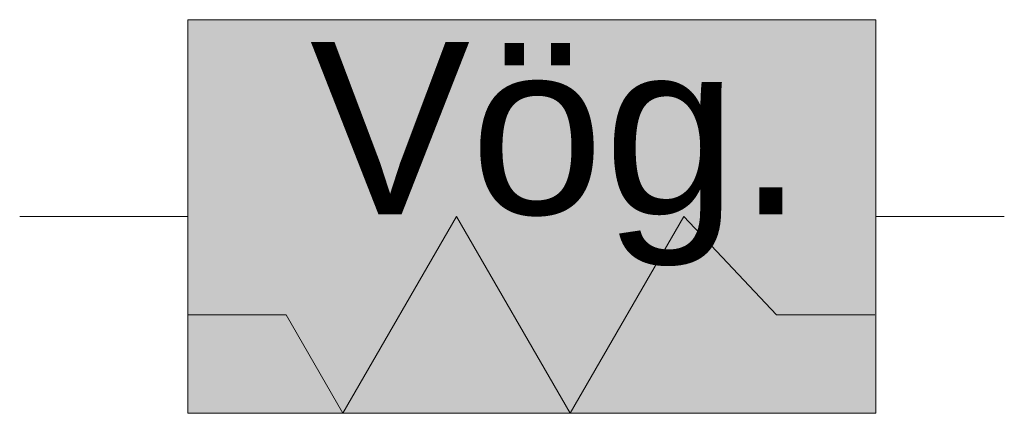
# Model space of a CAD drawing. Header units: metres. Extents: x 0 to 0.00401, y -0.0008 to 0.0008.
import ezdxf

# ---------------------------------------------------------------- set-up
doc = ezdxf.new("R2010")
doc.units = ezdxf.units.M
doc.header["$MEASUREMENT"] = 0
doc.layers.add('BAT_Weichenumstellvorrichtung_Vögel_flf', color=7, linetype='Continuous', lineweight=0, true_color=0xffffff)
doc.layers.add('BAT_Weichenumstellvorrichtung_Vögel_sym', color=7, linetype='Continuous', lineweight=5)
doc.layers.add('BAT_Weichenumstellvorrichtung_Vögel_txt', color=7, linetype='Continuous', lineweight=5)
doc.styles.add('RNV_Ari_0001_00.7', font='arial.ttf', dxfattribs={"height": 0.0007})

msp = doc.modelspace()

# ---------------------------------------------------------------- linework, layer by layer
at = {"layer": 'BAT_Weichenumstellvorrichtung_Vögel_flf'}
msp.add_solid([(0.0006848, -0.0008), (0.0006848, 0.0008), (0.0034848, -0.0008), (0.0034848, 0.0008)], dxfattribs=at)
at = {"layer": 'BAT_Weichenumstellvorrichtung_Vögel_sym'}
for p, q in [((0.0006848, 0), (0, 0)), ((0.0027027, 0.0000002), (0.0030808, -0.0004)), ((0.0034848, 0), (0.0040073, 0)), ((0.0006848, -0.0008), (0.0006848, -0.0004)), ((0.0034808, -0.0004), (0.0030808, -0.0004))]:
    msp.add_line(p, q, dxfattribs=at)
at = {"layer": 'BAT_Weichenumstellvorrichtung_Vögel_sym', "flags": 128}
msp.add_lwpolyline([(0.0006848, -0.0008), (0.0006848, 0.0008), (0.0034848, 0.0008), (0.0034848, -0.0008), (0.0006848, -0.0008)], close=True, dxfattribs=at)
for points in [[(0.0006848, -0.0004), (0.0010848, -0.0004), (0.0013158, -0.0008), (0.0017777, 0.0000002)], [(0.0017777, 0.0000002), (0.0022402, -0.0008009), (0.0027027, 0.0000002)]]:
    msp.add_lwpolyline(points, dxfattribs=at)

# ---------------------------------------------------------------- texts
at = {"layer": 'BAT_Weichenumstellvorrichtung_Vögel_txt', "insert": (0.0011811, -0.0002024), "char_height": 0.0007, "attachment_point": 7, "rotation": 360, "line_spacing_factor": 0.6, "style": 'RNV_Ari_0001_00.7'}
msp.add_mtext('Vög.', dxfattribs=at)

doc.saveas('drawing.dxf')
